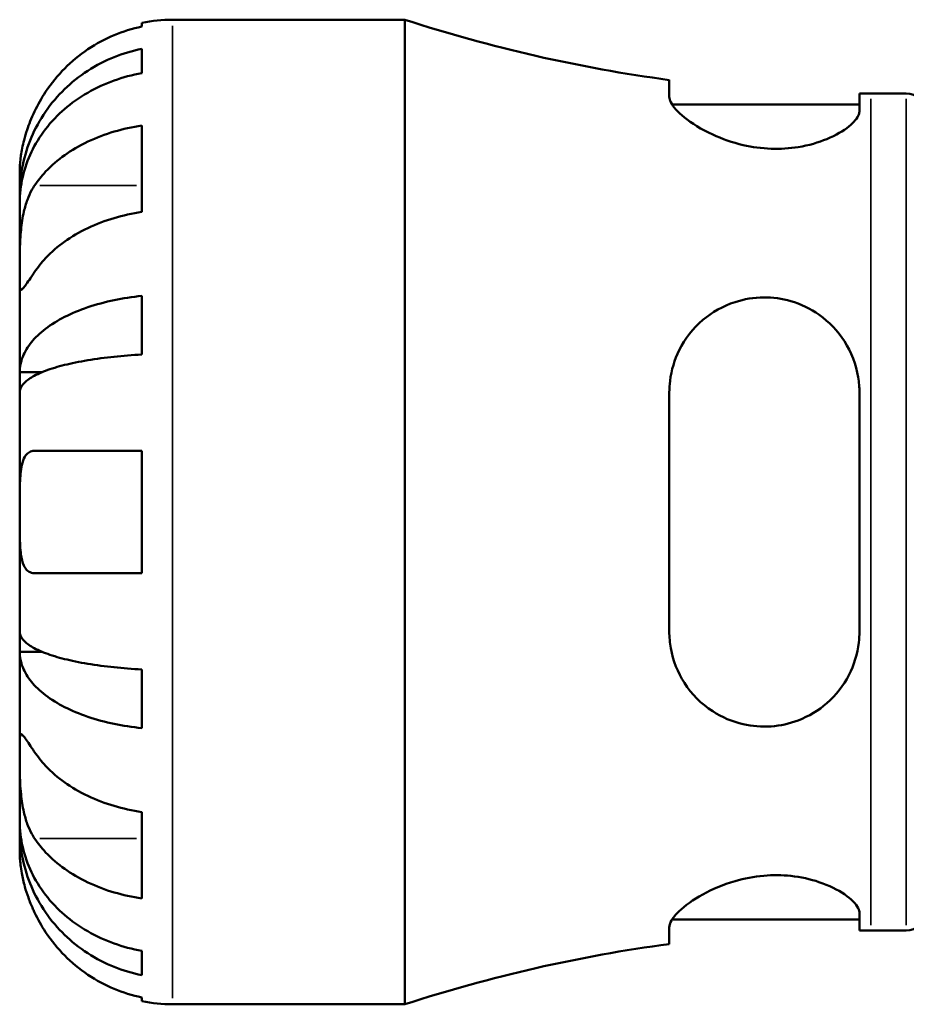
# Model space of a CAD drawing. Header units: millimetres. Extents: x 0 to 902, y 0 to 824.
# Tile 5 of 11: x 361 to 413, y 235 to 293. Entities that reach past the tile are written whole.
import ezdxf

# ---------------------------------------------------------------- set-up
doc = ezdxf.new("R2010")
doc.units = ezdxf.units.MM
doc.layers.add('Visible (ISO)', color=7, linetype='Continuous', lineweight=50)
doc.layers.add('Visible Narrow (ISO)', color=7, linetype='Continuous', lineweight=35)

msp = doc.modelspace()

# ---------------------------------------------------------------- linework, layer by layer
at = {"layer": 'Visible (ISO)'}
for p, q in [((368.479, 292.311), (368.479, 292.537)), ((370.279, 292.719), (383.959, 292.719)), ((383.959, 234.719), (383.959, 292.719)), ((368.479, 289.571), (368.479, 291.003)), ((399.539, 289.167), (399.539, 288.173)), ((410.739, 287.345), (410.739, 288.371)), ((411.419, 288.369), (413.499, 288.369)), ((399.699, 287.729), (410.739, 287.729)), ((368.479, 281.391), (368.479, 286.482)), ((361.279, 282.432), (361.279, 283.719)), ((361.279, 282.432), (361.297, 282.432)), ((361.279, 281.942), (361.279, 282.432)), ((361.279, 277.861), (361.279, 281.942)), ((361.279, 271.96), (361.279, 277.861)), ((368.479, 272.994), (368.479, 276.453)), ((361.279, 271.96), (362.604, 271.96)), ((361.279, 270.777), (361.279, 271.96)), ((361.279, 263.719), (361.279, 270.777)), ((399.539, 270.759), (399.539, 256.679)), ((410.739, 256.679), (410.739, 270.759)), ((368.479, 260.119), (368.479, 267.319)), ((361.279, 256.66), (361.279, 263.719)), ((361.279, 255.478), (361.279, 256.66)), ((361.279, 255.478), (362.604, 255.478)), ((361.279, 249.577), (361.279, 255.478)), ((368.479, 250.984), (368.479, 254.443)), ((361.279, 245.496), (361.279, 249.577)), ((368.479, 240.955), (368.479, 246.046)), ((361.279, 245.006), (361.279, 245.496)), ((361.279, 245.006), (361.297, 245.006)), ((361.279, 243.719), (361.279, 245.006)), ((399.699, 239.709), (410.739, 239.709)), ((410.739, 239.066), (410.739, 240.093)), ((399.539, 239.264), (399.539, 238.271)), ((411.419, 239.069), (413.499, 239.069)), ((368.479, 236.434), (368.479, 237.867)), ((368.479, 234.901), (368.479, 235.126)), ((370.279, 234.719), (383.959, 234.719))]:
    msp.add_line(p, q, dxfattribs=at)
for centre, radius, start, end in [((370.279, 283.719), 9, 90, 101.53696), ((411.419, 377.216), 88.848, 251.99689, 262.31585), ((411.419, 377.216), 88.848, 269.56148, 270), ((413.499, 287.209), 1.16, 7.18076, 90), ((413.499, 240.229), 1.16, 270, 352.81924), ((411.419, 150.221), 88.848, 90, 90.43852), ((411.419, 150.221), 88.848, 97.68415, 108.00311), ((370.279, 243.719), 9, 258.46304, 270)]:
    msp.add_arc(centre, radius, start, end, dxfattribs=at)
for points, knots in [([(368.479, 292.311), (367.904, 292.193), (367.343, 292.015), (366.334, 291.595), (365.794, 291.311), (364.788, 290.636), (364.321, 290.244), (363.534, 289.453), (363.143, 288.981), (362.557, 288.099), (362.338, 287.706), (362.155, 287.319)], [0.1707531, 0.1707531, 0.1707531, 0.1707531, 0.3321515, 0.3321515, 0.4988882, 0.4988882, 0.6656248, 0.6656248, 0.8335114, 0.8335114, 0.9568737, 0.9568737, 0.9568737, 0.9568737]), ([(361.279, 282.432), (361.279, 282.973), (361.334, 283.564), (361.571, 284.722), (361.753, 285.289), (362.179, 286.287), (362.462, 286.811), (363.136, 287.789), (363.527, 288.243), (364.312, 289.006), (364.78, 289.384), (365.787, 290.036), (366.326, 290.31), (367.338, 290.717), (367.902, 290.889), (368.479, 291.003)], [4.014251, 4.014251, 4.014251, 4.014251, 4.181955, 4.181955, 4.349659, 4.349659, 4.516719, 4.516719, 4.683779, 4.683779, 4.850433, 4.850433, 5.017088, 5.017088, 5.179182, 5.179182, 5.179182, 5.179182]), ([(368.479, 289.571), (367.902, 289.469), (367.338, 289.316), (366.326, 288.954), (365.787, 288.71), (364.78, 288.129), (364.312, 287.793), (363.527, 287.114), (363.136, 286.71), (362.462, 285.839), (362.179, 285.373), (361.753, 284.484), (361.571, 283.98), (361.334, 282.95), (361.279, 282.424), (361.279, 281.942)], [0.170746, 0.170746, 0.170746, 0.170746, 0.33284, 0.33284, 0.499494, 0.499494, 0.666149, 0.666149, 0.833209, 0.833209, 1.000269, 1.000269, 1.167973, 1.167973, 1.335677, 1.335677, 1.335677, 1.335677]), ([(410.739, 287.345), (410.739, 287.28), (410.726, 287.213), (410.623, 286.922), (410.423, 286.677), (409.794, 286.171), (409.355, 285.911), (408.328, 285.486), (407.759, 285.317), (406.621, 285.133), (406.085, 285.097), (404.977, 285.136), (404.425, 285.212), (403.24, 285.485), (402.633, 285.701), (401.421, 286.261), (400.854, 286.62), (400.034, 287.284), (399.759, 287.591), (399.569, 287.97), (399.539, 288.077), (399.539, 288.173)], [-1.961532, -1.961532, -1.961532, -1.961532, -1.893548, -1.893548, -1.679313, -1.679313, -1.454776, -1.454776, -1.250219, -1.250219, -1.084374, -1.084374, -0.916136, -0.916136, -0.709546, -0.709546, -0.45049, -0.45049, -0.213016, -0.213016, -0.108279, -0.108279, -0.108279, -0.108279]), ([(362.155, 287.319), (362.153, 287.315), (362.151, 287.311), (362.061, 287.119), (361.978, 286.927), (361.834, 286.566), (361.772, 286.397), (361.648, 286.026), (361.588, 285.825), (361.45, 285.296), (361.391, 284.987), (361.308, 284.412), (361.292, 284.167), (361.277, 283.813), (361.279, 283.719), (361.279, 283.719)], [-0.5833263, -0.5833263, -0.5833263, -0.5833263, -0.5820685, -0.5820685, -0.518616, -0.518616, -0.4628074, -0.4628074, -0.3947327, -0.3947327, -0.2769242, -0.2769242, -0.1428835, -0.1428835, 0, 0, 0, 0]), ([(362.155, 282.952), (362.338, 283.226), (362.557, 283.504), (363.143, 284.127), (363.534, 284.461), (364.321, 285.02), (364.788, 285.297), (365.794, 285.775), (366.334, 285.976), (367.343, 286.273), (367.904, 286.399), (368.479, 286.482)], [4.427884, 4.427884, 4.427884, 4.427884, 4.5512464, 4.5512464, 4.7191329, 4.7191329, 4.8858696, 4.8858696, 5.0526063, 5.0526063, 5.2140047, 5.2140047, 5.2140047, 5.2140047]), ([(361.279, 277.861), (361.279, 278.044), (361.279, 278.247), (361.28, 278.698), (361.282, 278.947), (361.297, 279.576), (361.315, 279.961), (361.391, 280.715), (361.447, 281.076), (361.584, 281.661), (361.652, 281.89), (361.809, 282.315), (361.897, 282.509), (362.046, 282.78), (362.099, 282.869), (362.155, 282.952)], [0, 0, 0, 0, 0.0777495, 0.0777495, 0.1608191, 0.1608191, 0.277838, 0.277838, 0.3882896, 0.3882896, 0.4654296, 0.4654296, 0.5403543, 0.5403543, 0.579532, 0.579532, 0.579532, 0.579532]), ([(368.479, 281.391), (367.904, 281.307), (367.343, 281.182), (366.334, 280.885), (365.794, 280.684), (364.788, 280.206), (364.321, 279.929), (363.534, 279.37), (363.143, 279.036), (362.557, 278.413), (362.338, 278.135), (362.155, 277.861)], [0.1707531, 0.1707531, 0.1707531, 0.1707531, 0.3321515, 0.3321515, 0.4988882, 0.4988882, 0.6656248, 0.6656248, 0.8335114, 0.8335114, 0.9568737, 0.9568737, 0.9568737, 0.9568737]), ([(362.155, 277.861), (362.096, 277.772), (362.039, 277.687), (361.889, 277.463), (361.802, 277.334), (361.646, 277.108), (361.578, 277.014), (361.444, 276.849), (361.39, 276.801), (361.309, 276.814), (361.292, 276.905), (361.277, 277.258), (361.279, 277.524), (361.279, 277.861)], [-0.5800481, -0.5800481, -0.5800481, -0.5800481, -0.5384523, -0.5384523, -0.4638379, -0.4638379, -0.3862639, -0.3862639, -0.2784027, -0.2784027, -0.1427791, -0.1427791, 0, 0, 0, 0]), ([(361.279, 271.96), (361.279, 272.243), (361.334, 272.553), (361.571, 273.16), (361.753, 273.457), (362.179, 273.981), (362.462, 274.255), (363.136, 274.768), (363.527, 275.006), (364.312, 275.406), (364.78, 275.604), (365.787, 275.946), (366.326, 276.09), (367.338, 276.303), (367.902, 276.393), (368.479, 276.453)], [4.014251, 4.014251, 4.014251, 4.014251, 4.181955, 4.181955, 4.349659, 4.349659, 4.516719, 4.516719, 4.683779, 4.683779, 4.850433, 4.850433, 5.017088, 5.017088, 5.179182, 5.179182, 5.179182, 5.179182]), ([(399.539, 270.759), (399.539, 270.99), (399.553, 271.221), (399.66, 272.083), (399.846, 272.69), (400.461, 273.93), (400.935, 274.536), (402.062, 275.492), (402.703, 275.856), (403.95, 276.26), (404.518, 276.355), (405.64, 276.362), (406.174, 276.288), (407.294, 275.966), (407.854, 275.694), (408.958, 274.92), (409.466, 274.386), (410.265, 273.138), (410.543, 272.417), (410.715, 271.361), (410.739, 271.061), (410.739, 270.759)], [-1.982554, -1.982554, -1.982554, -1.982554, -1.909933, -1.909933, -1.70758, -1.70758, -1.458955, -1.458955, -1.226021, -1.226021, -1.049789, -1.049789, -0.887203, -0.887203, -0.697139, -0.697139, -0.466357, -0.466357, -0.223271, -0.223271, -0.128267, -0.128267, -0.128267, -0.128267]), ([(368.479, 272.994), (367.902, 272.964), (367.338, 272.92), (366.326, 272.815), (365.787, 272.744), (364.78, 272.575), (364.312, 272.477), (363.527, 272.28), (363.136, 272.163), (362.462, 271.91), (362.179, 271.774), (361.753, 271.516), (361.571, 271.369), (361.334, 271.07), (361.279, 270.917), (361.279, 270.777)], [0.170746, 0.170746, 0.170746, 0.170746, 0.33284, 0.33284, 0.499494, 0.499494, 0.666149, 0.666149, 0.833209, 0.833209, 1.000269, 1.000269, 1.167973, 1.167973, 1.335677, 1.335677, 1.335677, 1.335677]), ([(361.279, 263.719), (361.279, 263.999), (361.279, 264.278), (361.281, 264.847), (361.283, 265.132), (361.306, 265.81), (361.334, 266.172), (361.441, 266.675), (361.501, 266.845), (361.639, 267.076), (361.708, 267.153), (361.868, 267.265), (361.959, 267.299), (362.09, 267.317), (362.122, 267.319), (362.155, 267.319)], [-2.4991326, -2.4991326, -2.4991326, -2.4991326, -2.4150544, -2.4150544, -2.3238473, -2.3238473, -2.1841143, -2.1841143, -2.0867477, -2.0867477, -2.0144067, -2.0144067, -1.9399427, -1.9399427, -1.916375, -1.916375, -1.916375, -1.916375]), ([(362.155, 267.319), (362.338, 267.319), (362.557, 267.319), (363.143, 267.319), (363.534, 267.319), (364.321, 267.319), (364.788, 267.319), (365.794, 267.319), (366.334, 267.319), (367.343, 267.319), (367.904, 267.319), (368.479, 267.319)], [4.427884, 4.427884, 4.427884, 4.427884, 4.5512464, 4.5512464, 4.7191329, 4.7191329, 4.8858696, 4.8858696, 5.0526063, 5.0526063, 5.2140047, 5.2140047, 5.2140047, 5.2140047]), ([(362.155, 260.119), (362.088, 260.119), (362.023, 260.127), (361.874, 260.171), (361.793, 260.216), (361.644, 260.354), (361.578, 260.449), (361.445, 260.74), (361.39, 260.958), (361.309, 261.54), (361.292, 261.918), (361.277, 262.773), (361.279, 263.243), (361.279, 263.719)], [-0.5764765, -0.5764765, -0.5764765, -0.5764765, -0.5296868, -0.5296868, -0.4605403, -0.4605403, -0.385624, -0.385624, -0.2773083, -0.2773083, -0.1425809, -0.1425809, 0, 0, 0, 0]), ([(368.479, 260.119), (367.904, 260.119), (367.343, 260.119), (366.334, 260.119), (365.794, 260.119), (364.788, 260.119), (364.321, 260.119), (363.534, 260.119), (363.143, 260.119), (362.557, 260.119), (362.338, 260.119), (362.155, 260.119)], [0.1707531, 0.1707531, 0.1707531, 0.1707531, 0.3321515, 0.3321515, 0.4988882, 0.4988882, 0.6656248, 0.6656248, 0.8335114, 0.8335114, 0.9568737, 0.9568737, 0.9568737, 0.9568737]), ([(361.279, 256.66), (361.279, 256.52), (361.334, 256.367), (361.571, 256.068), (361.753, 255.921), (362.179, 255.663), (362.462, 255.528), (363.136, 255.275), (363.527, 255.157), (364.312, 254.96), (364.78, 254.862), (365.787, 254.694), (366.326, 254.623), (367.338, 254.518), (367.902, 254.473), (368.479, 254.443)], [4.014251, 4.014251, 4.014251, 4.014251, 4.181955, 4.181955, 4.349659, 4.349659, 4.516719, 4.516719, 4.683779, 4.683779, 4.850433, 4.850433, 5.017088, 5.017088, 5.179182, 5.179182, 5.179182, 5.179182]), ([(410.739, 256.679), (410.739, 256.462), (410.726, 256.246), (410.623, 255.357), (410.423, 254.707), (409.794, 253.488), (409.355, 252.925), (408.328, 252.03), (407.759, 251.684), (406.621, 251.251), (406.085, 251.132), (404.977, 251.053), (404.425, 251.098), (403.24, 251.368), (402.633, 251.63), (401.421, 252.415), (400.854, 252.988), (400.034, 254.265), (399.759, 254.954), (399.569, 256.014), (399.539, 256.345), (399.539, 256.679)], [-1.961532, -1.961532, -1.961532, -1.961532, -1.893548, -1.893548, -1.679313, -1.679313, -1.454776, -1.454776, -1.250219, -1.250219, -1.084374, -1.084374, -0.916136, -0.916136, -0.709546, -0.709546, -0.45049, -0.45049, -0.213016, -0.213016, -0.108279, -0.108279, -0.108279, -0.108279]), ([(368.479, 250.984), (367.902, 251.044), (367.338, 251.134), (366.326, 251.347), (365.787, 251.491), (364.78, 251.833), (364.312, 252.031), (363.527, 252.431), (363.136, 252.669), (362.462, 253.182), (362.179, 253.457), (361.753, 253.98), (361.571, 254.277), (361.334, 254.884), (361.279, 255.194), (361.279, 255.478)], [0.170746, 0.170746, 0.170746, 0.170746, 0.33284, 0.33284, 0.499494, 0.499494, 0.666149, 0.666149, 0.833209, 0.833209, 1.000269, 1.000269, 1.167973, 1.167973, 1.335677, 1.335677, 1.335677, 1.335677]), ([(361.279, 249.577), (361.279, 249.76), (361.279, 249.923), (361.28, 250.212), (361.282, 250.334), (361.297, 250.555), (361.315, 250.624), (361.391, 250.636), (361.447, 250.586), (361.584, 250.415), (361.652, 250.32), (361.809, 250.093), (361.897, 249.962), (362.046, 249.74), (362.099, 249.66), (362.155, 249.577)], [0, 0, 0, 0, 0.0777495, 0.0777495, 0.1608191, 0.1608191, 0.277838, 0.277838, 0.3882896, 0.3882896, 0.4654296, 0.4654296, 0.5403543, 0.5403543, 0.579532, 0.579532, 0.579532, 0.579532]), ([(362.155, 244.485), (362.096, 244.574), (362.039, 244.668), (361.889, 244.946), (361.802, 245.14), (361.646, 245.567), (361.578, 245.799), (361.444, 246.379), (361.39, 246.732), (361.309, 247.538), (361.292, 247.983), (361.277, 248.84), (361.279, 249.24), (361.279, 249.577)], [-0.5800481, -0.5800481, -0.5800481, -0.5800481, -0.5384523, -0.5384523, -0.4638379, -0.4638379, -0.3862639, -0.3862639, -0.2784027, -0.2784027, -0.1427791, -0.1427791, 0, 0, 0, 0]), ([(362.155, 249.577), (362.338, 249.302), (362.557, 249.025), (363.143, 248.401), (363.534, 248.067), (364.321, 247.508), (364.788, 247.231), (365.794, 246.753), (366.334, 246.553), (367.343, 246.256), (367.904, 246.13), (368.479, 246.046)], [4.427884, 4.427884, 4.427884, 4.427884, 4.5512464, 4.5512464, 4.7191329, 4.7191329, 4.8858696, 4.8858696, 5.0526063, 5.0526063, 5.2140047, 5.2140047, 5.2140047, 5.2140047]), ([(361.279, 245.496), (361.279, 245.014), (361.334, 244.488), (361.571, 243.457), (361.753, 242.953), (362.179, 242.065), (362.462, 241.598), (363.136, 240.728), (363.527, 240.323), (364.312, 239.645), (364.78, 239.308), (365.787, 238.728), (366.326, 238.484), (367.338, 238.122), (367.902, 237.969), (368.479, 237.867)], [4.014251, 4.014251, 4.014251, 4.014251, 4.181955, 4.181955, 4.349659, 4.349659, 4.516719, 4.516719, 4.683779, 4.683779, 4.850433, 4.850433, 5.017088, 5.017088, 5.179182, 5.179182, 5.179182, 5.179182]), ([(368.479, 236.434), (367.902, 236.548), (367.338, 236.72), (366.326, 237.127), (365.787, 237.401), (364.78, 238.054), (364.312, 238.432), (363.527, 239.194), (363.136, 239.648), (362.462, 240.627), (362.179, 241.151), (361.753, 242.149), (361.571, 242.716), (361.334, 243.873), (361.279, 244.464), (361.279, 245.006)], [0.170746, 0.170746, 0.170746, 0.170746, 0.33284, 0.33284, 0.499494, 0.499494, 0.666149, 0.666149, 0.833209, 0.833209, 1.000269, 1.000269, 1.167973, 1.167973, 1.335677, 1.335677, 1.335677, 1.335677]), ([(368.479, 240.955), (367.904, 241.039), (367.343, 241.164), (366.334, 241.461), (365.794, 241.662), (364.788, 242.14), (364.321, 242.417), (363.534, 242.976), (363.143, 243.31), (362.557, 243.934), (362.338, 244.211), (362.155, 244.485)], [0.1707531, 0.1707531, 0.1707531, 0.1707531, 0.3321515, 0.3321515, 0.4988882, 0.4988882, 0.6656248, 0.6656248, 0.8335114, 0.8335114, 0.9568737, 0.9568737, 0.9568737, 0.9568737]), ([(361.279, 243.719), (361.279, 243.719), (361.279, 243.686), (361.281, 243.551), (361.283, 243.444), (361.306, 243.086), (361.334, 242.793), (361.441, 242.198), (361.501, 241.931), (361.639, 241.438), (361.708, 241.223), (361.868, 240.779), (361.959, 240.554), (362.09, 240.259), (362.122, 240.189), (362.155, 240.119)], [-2.4991326, -2.4991326, -2.4991326, -2.4991326, -2.4150544, -2.4150544, -2.3238473, -2.3238473, -2.1841143, -2.1841143, -2.0867477, -2.0867477, -2.0144067, -2.0144067, -1.9399427, -1.9399427, -1.916375, -1.916375, -1.916375, -1.916375]), ([(399.539, 239.264), (399.539, 239.331), (399.553, 239.403), (399.66, 239.693), (399.846, 239.941), (400.461, 240.528), (400.935, 240.875), (402.062, 241.496), (402.703, 241.774), (403.95, 242.134), (404.518, 242.244), (405.64, 242.341), (406.174, 242.336), (407.294, 242.218), (407.854, 242.09), (408.958, 241.72), (409.466, 241.464), (410.265, 240.922), (410.543, 240.636), (410.715, 240.278), (410.739, 240.183), (410.739, 240.093)], [-1.982554, -1.982554, -1.982554, -1.982554, -1.909933, -1.909933, -1.70758, -1.70758, -1.458955, -1.458955, -1.226021, -1.226021, -1.049789, -1.049789, -0.887203, -0.887203, -0.697139, -0.697139, -0.466357, -0.466357, -0.223271, -0.223271, -0.128267, -0.128267, -0.128267, -0.128267]), ([(362.155, 240.119), (362.338, 239.731), (362.557, 239.338), (363.143, 238.457), (363.534, 237.984), (364.321, 237.193), (364.788, 236.802), (365.794, 236.126), (366.334, 235.842), (367.343, 235.422), (367.904, 235.245), (368.479, 235.126)], [4.427884, 4.427884, 4.427884, 4.427884, 4.5512464, 4.5512464, 4.7191329, 4.7191329, 4.8858696, 4.8858696, 5.0526063, 5.0526063, 5.2140047, 5.2140047, 5.2140047, 5.2140047])]:
    msp.add_open_spline(points, degree=3, knots=knots, dxfattribs=at)
at = {"layer": 'Visible Narrow (ISO)'}
for p, q in [((370.279, 235.076), (370.279, 292.362)), ((411.419, 239.372), (411.419, 288.065)), ((413.499, 239.372), (413.499, 288.065)), ((362.471, 282.952), (368.163, 282.952)), ((362.471, 244.485), (368.163, 244.485))]:
    msp.add_line(p, q, dxfattribs=at)

doc.saveas('drawing.dxf')
